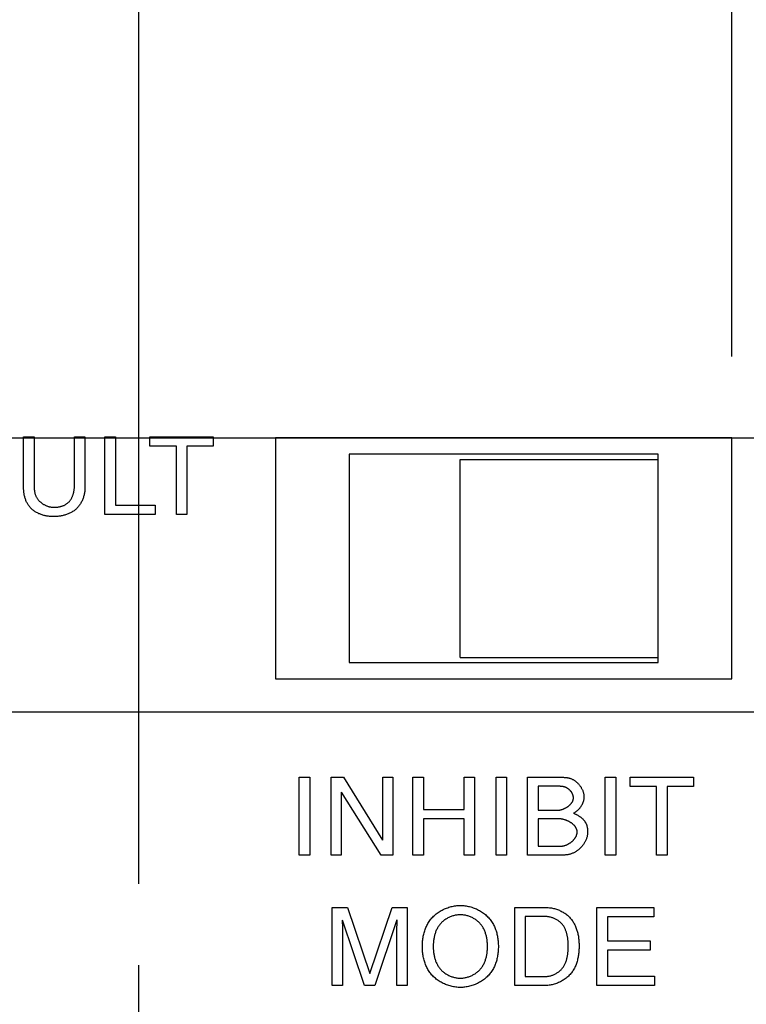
# Model space of a CAD drawing. Header units: inches. Extents: x 0 to 34, y 0 to 22.
# Tile 44 of 78: x 27.789 to 28.347, y 5.97 to 6.726. Entities that reach past the tile are written whole.
import ezdxf

# ---------------------------------------------------------------- set-up
doc = ezdxf.new("R2010")
doc.units = ezdxf.units.IN
doc.header["$LTSCALE"] = 1.87
doc.header["$MEASUREMENT"] = 0
doc.linetypes.add('CENTER', pattern=[0.6, 0.375, -0.075, 0.075, -0.075])
doc.layers.get('0').update_dxf_attribs({"linetype": 'CONTINUOUS'})
for name, color, linetype in [('3_ALL_AXES', 7, 'CONTINUOUS'), ('DEFAULT_1', 7, 'CENTER'), ('DIMENSIONS', 7, 'CONTINUOUS')]:
    doc.layers.add(name, color=color, linetype=linetype)
doc.styles.get("Standard").update_dxf_attribs({"font": 'txt', "width": 0.8})
doc.dimstyles.new('DIMSTYLE_3', dxfattribs={"dimtxt": 0.125, "dimasz": 0.18, "dimexe": 0.125, "dimexo": 0.0625, "dimgap": 0.0625, "dimtad": 0, "dimtih": 1, "dimtoh": 1, "dimzin": 4, "dimdsep": 46, "dimtxsty": 'STANDARD', "dimblk": '_FILLED', "dimblk1": '_FILLED', "dimblk2": '_FILLED', "dimcen": 0.09, "dimadec": 0, "dimazin": 0, "dimtp": 0.001, "dimtm": 0.001, "dimtfac": 1, "dimtofl": 0, "dimtmove": 0, "dimatfit": 3, "dimldrblk": '_FILLED', "dimfxl": 1, "dimtolj": 1, "dimtzin": 4, "dimarcsym": 0})

# ---------------------------------------------------------------- blocks, each defined once
blk = doc.blocks.new('_FILLED')
at = {"color": 0, "linetype": 'BYBLOCK'}
blk.add_solid([(0, 0), (-1, 0.1736), (-1, -0.1736)], dxfattribs=at)
blk = doc.blocks.new('*D17')
at = {"layer": 'DIMENSIONS', "color": 2, "linetype": 'CONTINUOUS'}
for p, q in [((28.33583, 6.46714), (28.33583, 8.33095)), ((30.82279, 7.41995), (30.82279, 8.33095)), ((28.33583, 8.20595), (28.95431, 8.20595)), ((30.82279, 8.20595), (30.20431, 8.20595))]:
    blk.add_line(p, q, dxfattribs=at)
at = {"layer": 'DIMENSIONS', "color": 2, "linetype": 'CONTINUOUS', "xscale": 0.18, "yscale": 0.18, "zscale": 0.18, "rotation": 180}
blk.add_blockref('_FILLED', (28.33583, 8.20595), dxfattribs=at)
at = {"layer": 'DIMENSIONS', "color": 2, "linetype": 'CONTINUOUS', "xscale": 0.18, "yscale": 0.18, "zscale": 0.18}
blk.add_blockref('_FILLED', (30.82279, 8.20595), dxfattribs=at)
at = {"layer": 'DIMENSIONS', "color": 2, "linetype": 'CONTINUOUS', "insert": (29.57931, 8.26845), "char_height": 0.125, "width": 1.125, "attachment_point": 2, "line_spacing_factor": 0.9}
blk.add_mtext('2.49{\\Ftxt.shx;\\W1.000000;\\H0.125000; }[63.2]', dxfattribs=at)
blk = doc.blocks.new('*D18')
at = {"layer": 'DIMENSIONS', "color": 2, "linetype": 'CONTINUOUS'}
for p, q in [((27.88083, 6.06207), (27.88083, 9.08095)), ((30.82279, 7.41995), (30.82279, 9.08095)), ((27.88083, 8.95595), (28.72681, 8.95595)), ((30.82279, 8.95595), (29.97681, 8.95595))]:
    blk.add_line(p, q, dxfattribs=at)
at = {"layer": 'DIMENSIONS', "color": 2, "linetype": 'CONTINUOUS', "xscale": 0.18, "yscale": 0.18, "zscale": 0.18, "rotation": 180}
blk.add_blockref('_FILLED', (27.88083, 8.95595), dxfattribs=at)
at = {"layer": 'DIMENSIONS', "color": 2, "linetype": 'CONTINUOUS', "xscale": 0.18, "yscale": 0.18, "zscale": 0.18}
blk.add_blockref('_FILLED', (30.82279, 8.95595), dxfattribs=at)
at = {"layer": 'DIMENSIONS', "color": 2, "linetype": 'CONTINUOUS', "insert": (29.35181, 9.01845), "char_height": 0.125, "width": 1.125, "attachment_point": 2, "line_spacing_factor": 0.9}
blk.add_mtext('2.94{\\Ftxt.shx;\\W1.000000;\\H0.125000; }[74.7]', dxfattribs=at)
blk = doc.blocks.new('*D19')
at = {"layer": 'DIMENSIONS', "color": 2, "linetype": 'CONTINUOUS'}
for p, q in [((27.13083, 6.38174), (27.13083, 9.83095)), ((30.82279, 7.41995), (30.82279, 9.83095)), ((27.13083, 9.70595), (28.35181, 9.70595)), ((30.82279, 9.70595), (29.60181, 9.70595))]:
    blk.add_line(p, q, dxfattribs=at)
at = {"layer": 'DIMENSIONS', "color": 2, "linetype": 'CONTINUOUS', "xscale": 0.18, "yscale": 0.18, "zscale": 0.18, "rotation": 180}
blk.add_blockref('_FILLED', (27.13083, 9.70595), dxfattribs=at)
at = {"layer": 'DIMENSIONS', "color": 2, "linetype": 'CONTINUOUS', "xscale": 0.18, "yscale": 0.18, "zscale": 0.18}
blk.add_blockref('_FILLED', (30.82279, 9.70595), dxfattribs=at)
at = {"layer": 'DIMENSIONS', "color": 2, "linetype": 'CONTINUOUS', "insert": (28.97681, 9.76845), "char_height": 0.125, "width": 1.125, "attachment_point": 2, "line_spacing_factor": 0.9}
blk.add_mtext('3.69{\\Ftxt.shx;\\W1.000000;\\H0.125000; }[93.8]', dxfattribs=at)
blk = doc.blocks.new('*D20')
at = {"layer": 'DIMENSIONS', "color": 2, "linetype": 'CONTINUOUS'}
for p, q in [((26.27583, 6.46714), (26.27583, 10.58095)), ((30.82279, 7.41995), (30.82279, 10.58095)), ((26.27583, 10.45595), (27.87431, 10.45595)), ((30.82279, 10.45595), (29.22431, 10.45595))]:
    blk.add_line(p, q, dxfattribs=at)
at = {"layer": 'DIMENSIONS', "color": 2, "linetype": 'CONTINUOUS', "xscale": 0.18, "yscale": 0.18, "zscale": 0.18, "rotation": 180}
blk.add_blockref('_FILLED', (26.27583, 10.45595), dxfattribs=at)
at = {"layer": 'DIMENSIONS', "color": 2, "linetype": 'CONTINUOUS', "xscale": 0.18, "yscale": 0.18, "zscale": 0.18}
blk.add_blockref('_FILLED', (30.82279, 10.45595), dxfattribs=at)
at = {"layer": 'DIMENSIONS', "color": 2, "linetype": 'CONTINUOUS', "insert": (28.54931, 10.51845), "char_height": 0.125, "width": 1.225, "attachment_point": 2, "line_spacing_factor": 0.9}
blk.add_mtext('4.55{\\Ftxt.shx;\\W1.000000;\\H0.125000; }[115.5]', dxfattribs=at)
blk = doc.blocks.new('*D21')
at = {"layer": 'DIMENSIONS', "color": 2, "linetype": 'CONTINUOUS'}
for p, q in [((30.57955, 7.45745), (31.69779, 7.45745)), ((31.57279, 7.45745), (31.57279, 7.14891)), ((31.57279, 6.40464), (31.57279, 6.71141)), ((26.33833, 6.40464), (31.69779, 6.40464))]:
    blk.add_line(p, q, dxfattribs=at)
at = {"layer": 'DIMENSIONS', "color": 2, "linetype": 'CONTINUOUS', "xscale": 0.18, "yscale": 0.18, "zscale": 0.18}
for p, rotation in [((31.57279, 7.45745), 90), ((31.57279, 6.40464), 270)]:
    blk.add_blockref('_FILLED', p, dxfattribs=dict(at, rotation=rotation))
at = {"layer": 'DIMENSIONS', "color": 2, "linetype": 'CONTINUOUS', "insert": (31.47279, 7.08641), "char_height": 0.125, "width": 0.6, "attachment_point": 2, "line_spacing_factor": 0.9}
blk.add_mtext('1.05\\P[26.7]', dxfattribs=at)
blk = doc.blocks.new('*D22')
at = {"layer": 'DIMENSIONS', "color": 2, "linetype": 'CONTINUOUS'}
for p, q in [((30.57955, 7.45745), (32.44779, 7.45745)), ((32.32279, 7.45745), (32.32279, 6.9508)), ((32.32279, 6.19414), (32.32279, 6.5133)), ((27.31843, 6.19414), (32.44779, 6.19414))]:
    blk.add_line(p, q, dxfattribs=at)
at = {"layer": 'DIMENSIONS', "color": 2, "linetype": 'CONTINUOUS', "xscale": 0.18, "yscale": 0.18, "zscale": 0.18}
for p, rotation in [((32.32279, 7.45745), 90), ((32.32279, 6.19414), 270)]:
    blk.add_blockref('_FILLED', p, dxfattribs=dict(at, rotation=rotation))
at = {"layer": 'DIMENSIONS', "color": 2, "linetype": 'CONTINUOUS', "insert": (32.22279, 6.8883), "char_height": 0.125, "width": 0.6, "attachment_point": 2, "line_spacing_factor": 0.9}
blk.add_mtext('1.26\\P[32.1]', dxfattribs=at)
blk = doc.blocks.new('*D23')
at = {"layer": 'DIMENSIONS', "color": 2, "linetype": 'CONTINUOUS'}
for p, q in [((30.57955, 7.45745), (33.19779, 7.45745)), ((33.07279, 7.45745), (33.07279, 6.53565)), ((33.07279, 5.55414), (33.07279, 6.09815)), ((28.38876, 5.55414), (33.19779, 5.55414))]:
    blk.add_line(p, q, dxfattribs=at)
at = {"layer": 'DIMENSIONS', "color": 2, "linetype": 'CONTINUOUS', "xscale": 0.18, "yscale": 0.18, "zscale": 0.18}
for p, rotation in [((33.07279, 7.45745), 90), ((33.07279, 5.55414), 270)]:
    blk.add_blockref('_FILLED', p, dxfattribs=dict(at, rotation=rotation))
at = {"layer": 'DIMENSIONS', "color": 2, "linetype": 'CONTINUOUS', "insert": (32.97279, 6.47315), "char_height": 0.125, "width": 0.6, "attachment_point": 2, "line_spacing_factor": 0.9}
blk.add_mtext('1.90\\P[48.3]', dxfattribs=at)

msp = doc.modelspace()

# ---------------------------------------------------------------- linework, layer by layer
at = {"color": 40, "linetype": 'CONTINUOUS'}
for p, q in [((27.79249, 6.36559), (27.79249, 6.40548)), ((27.79249, 6.40548), (27.80058, 6.40548)), ((27.80058, 6.40548), (27.80058, 6.3674)), ((27.83147, 6.36767), (27.83147, 6.40548)), ((27.83147, 6.40548), (27.83954, 6.40548)), ((27.83954, 6.40548), (27.83954, 6.36667)), ((27.85491, 6.34568), (27.85491, 6.40548)), ((27.85491, 6.40548), (27.86298, 6.40548)), ((27.86298, 6.40548), (27.86298, 6.35284)), ((27.88942, 6.39832), (27.88942, 6.40548)), ((27.88942, 6.40548), (27.93797, 6.40548)), ((27.93797, 6.40548), (27.93797, 6.39832)), ((27.90965, 6.39832), (27.88942, 6.39832)), ((27.90965, 6.34568), (27.90965, 6.39832)), ((27.91772, 6.39832), (27.91772, 6.34568)), ((27.93797, 6.39832), (27.91772, 6.39832)), ((27.86298, 6.35284), (27.89331, 6.35284)), ((27.89331, 6.35284), (27.89331, 6.34568)), ((27.89331, 6.34568), (27.85491, 6.34568)), ((27.91772, 6.34568), (27.90965, 6.34568)), ((28.00389, 6.08415), (28.00389, 6.14395)), ((28.00389, 6.14395), (28.01197, 6.14395)), ((28.01197, 6.14395), (28.01197, 6.08415)), ((28.02831, 6.08415), (28.02831, 6.14395)), ((28.02831, 6.14395), (28.03788, 6.14395)), ((28.03788, 6.14395), (28.06779, 6.09564)), ((28.06795, 6.09564), (28.06795, 6.14395)), ((28.06795, 6.14395), (28.07578, 6.14395)), ((28.07578, 6.14395), (28.07578, 6.08415)), ((28.09106, 6.08415), (28.09106, 6.14395)), ((28.09106, 6.14395), (28.09913, 6.14395)), ((28.09913, 6.14395), (28.09913, 6.11921)), ((28.13037, 6.14395), (28.13845, 6.14395)), ((28.13037, 6.11921), (28.13037, 6.14395)), ((28.13845, 6.14395), (28.13845, 6.08415)), ((28.15489, 6.14395), (28.16296, 6.14395)), ((28.15489, 6.08415), (28.15489, 6.14395)), ((28.16296, 6.14395), (28.16296, 6.08415)), ((28.17914, 6.14395), (28.20546, 6.14395)), ((28.17914, 6.08415), (28.17914, 6.14395)), ((28.23863, 6.14395), (28.24672, 6.14395)), ((28.23863, 6.08415), (28.23863, 6.14395)), ((28.24672, 6.14395), (28.24672, 6.08415)), ((28.25789, 6.14395), (28.30645, 6.14395)), ((28.25789, 6.13679), (28.25789, 6.14395)), ((28.30645, 6.14395), (28.30645, 6.13679)), ((28.03613, 6.13247), (28.03613, 6.08415)), ((28.0667, 6.08415), (28.03631, 6.13247)), ((28.20279, 6.13704), (28.18721, 6.13704)), ((28.18721, 6.13704), (28.18721, 6.11863)), ((28.27813, 6.13679), (28.25789, 6.13679)), ((28.27813, 6.08415), (28.27813, 6.13679)), ((28.30645, 6.13679), (28.28621, 6.13679)), ((28.28621, 6.13679), (28.28621, 6.08415)), ((28.09913, 6.11921), (28.13037, 6.11921)), ((28.18721, 6.11863), (28.20179, 6.11863)), ((28.09913, 6.11205), (28.09913, 6.08415)), ((28.13037, 6.11205), (28.09913, 6.11205)), ((28.13037, 6.08415), (28.13037, 6.11205)), ((28.20312, 6.11205), (28.18721, 6.11205)), ((28.18721, 6.11205), (28.18721, 6.09107)), ((28.18721, 6.09107), (28.20445, 6.09107)), ((28.01197, 6.08415), (28.00389, 6.08415)), ((28.03613, 6.08415), (28.02831, 6.08415)), ((28.07578, 6.08415), (28.0667, 6.08415)), ((28.09913, 6.08415), (28.09106, 6.08415)), ((28.13845, 6.08415), (28.13037, 6.08415)), ((28.16296, 6.08415), (28.15489, 6.08415)), ((28.20487, 6.08415), (28.17914, 6.08415)), ((28.24672, 6.08415), (28.23863, 6.08415)), ((28.28621, 6.08415), (28.27813, 6.08415)), ((28.02931, 5.98415), (28.02931, 6.04395)), ((28.02931, 6.04395), (28.04088, 6.04395)), ((28.04088, 6.04395), (28.05796, 5.9934)), ((28.05813, 5.9934), (28.07511, 6.04395)), ((28.07511, 6.04395), (28.08661, 6.04395)), ((28.08661, 6.04395), (28.08661, 5.98415)), ((28.16923, 6.04395), (28.19347, 6.04395)), ((28.16923, 5.98415), (28.16923, 6.04395)), ((28.2323, 6.04395), (28.27586, 6.04395)), ((28.2323, 5.98415), (28.2323, 6.04395)), ((28.27586, 6.04395), (28.27586, 6.03679)), ((28.05397, 5.98415), (28.03714, 6.0343)), ((28.07877, 6.03438), (28.06196, 5.98415)), ((28.19238, 6.03704), (28.1773, 6.03704)), ((28.1773, 6.03704), (28.1773, 5.99107)), ((28.27586, 6.03679), (28.24038, 6.03679)), ((28.24038, 6.03679), (28.24038, 6.01847)), ((28.03714, 6.01947), (28.03714, 5.98415)), ((28.07877, 6.01947), (28.07878, 6.02023)), ((28.07877, 5.98415), (28.07877, 6.01947)), ((28.24038, 6.01847), (28.27311, 6.01847)), ((28.27311, 6.01847), (28.27311, 6.0113)), ((28.27311, 6.0113), (28.24038, 6.0113)), ((28.24038, 6.0113), (28.24038, 5.99131)), ((28.1773, 5.99107), (28.19296, 5.99107)), ((28.24038, 5.99131), (28.27645, 5.99131)), ((28.27645, 5.99131), (28.27645, 5.98415)), ((28.03714, 5.98415), (28.02931, 5.98415)), ((28.06196, 5.98415), (28.05397, 5.98415)), ((28.08661, 5.98415), (28.07877, 5.98415)), ((28.19313, 5.98415), (28.16923, 5.98415)), ((28.27645, 5.98415), (28.2323, 5.98415))]:
    msp.add_line(p, q, dxfattribs=at)
at = {"color": 3, "linetype": 'CONTINUOUS'}
for p, q in [((27.98583, 6.40464), (27.98583, 6.21964)), ((28.33583, 6.40464), (27.98583, 6.40464)), ((28.33583, 6.21964), (28.33583, 6.40464)), ((27.98583, 6.21964), (28.33583, 6.21964))]:
    msp.add_line(p, q, dxfattribs=at)
at = {"color": 7, "linetype": 'CONTINUOUS'}
for p, q in [((28.04233, 6.39198), (28.04233, 6.23198)), ((28.27933, 6.39198), (28.04233, 6.39198)), ((28.04233, 6.23198), (28.27933, 6.23198))]:
    msp.add_line(p, q, dxfattribs=at)
at = {"color": 40, "linetype": 'CONTINUOUS'}
for points in [[(27.80058, 6.3674), (27.80058, 6.36697), (27.80059, 6.36653), (27.80061, 6.3661), (27.80063, 6.36566), (27.80066, 6.36523), (27.80069, 6.36479), (27.80073, 6.36436), (27.80079, 6.36392), (27.80085, 6.36349), (27.80092, 6.36306), (27.801, 6.36264), (27.80109, 6.36221), (27.8012, 6.36179), (27.80131, 6.36138), (27.80145, 6.36097), (27.80159, 6.36056), (27.80175, 6.36016), (27.80192, 6.35976), (27.80212, 6.35936), (27.80233, 6.35897), (27.80256, 6.35859), (27.8028, 6.35821), (27.80305, 6.35784), (27.80332, 6.35747), (27.80361, 6.35712), (27.8039, 6.35677), (27.80421, 6.35643), (27.80453, 6.3561), (27.80486, 6.35578), (27.80521, 6.35546), (27.80556, 6.35516), (27.80592, 6.35486), (27.80629, 6.35458), (27.80667, 6.3543), (27.80706, 6.35403), (27.80746, 6.35378), (27.80786, 6.35353), (27.80827, 6.3533), (27.80869, 6.35308), (27.80911, 6.35287), (27.80954, 6.35267), (27.80997, 6.35248), (27.8104, 6.35231), (27.81084, 6.35214), (27.81128, 6.35199), (27.81172, 6.35186), (27.81217, 6.35173), (27.81261, 6.35162), (27.81306, 6.35153), (27.81351, 6.35145), (27.81395, 6.35138), (27.8144, 6.35133), (27.81484, 6.35129), (27.81529, 6.35127), (27.81573, 6.35126)], [(27.83954, 6.36667), (27.83954, 6.36601), (27.83951, 6.36536), (27.83947, 6.3647), (27.83941, 6.36404), (27.83933, 6.36337), (27.83924, 6.36271), (27.83912, 6.36205), (27.839, 6.36139), (27.83885, 6.36073), (27.83869, 6.36008), (27.8385, 6.35943), (27.83831, 6.35879), (27.83809, 6.35815), (27.83786, 6.35752), (27.8376, 6.35689), (27.83734, 6.35628), (27.83705, 6.35567), (27.83674, 6.35508), (27.83642, 6.35449), (27.83608, 6.35392), (27.83572, 6.35336), (27.83535, 6.35282), (27.83496, 6.35229), (27.83454, 6.35177), (27.83411, 6.35127), (27.83367, 6.35079), (27.83321, 6.35033), (27.83273, 6.34989), (27.83223, 6.34947), (27.83172, 6.34906), (27.8312, 6.34867), (27.83066, 6.3483), (27.8301, 6.34794), (27.82954, 6.3476), (27.82896, 6.34728), (27.82838, 6.34697), (27.82778, 6.34668), (27.82717, 6.34641), (27.82655, 6.34615), (27.82593, 6.34591), (27.8253, 6.34569), (27.82466, 6.34548), (27.82402, 6.34528), (27.82337, 6.3451), (27.82272, 6.34494), (27.82206, 6.34479), (27.8214, 6.34466), (27.82074, 6.34454), (27.82008, 6.34443), (27.81942, 6.34434), (27.81876, 6.34427), (27.8181, 6.34421), (27.81744, 6.34416), (27.81678, 6.34412), (27.81613, 6.3441), (27.81548, 6.3441)], [(27.81573, 6.35126), (27.81616, 6.35126), (27.81659, 6.35127), (27.81703, 6.3513), (27.81746, 6.35133), (27.8179, 6.35136), (27.81834, 6.35141), (27.81878, 6.35147), (27.81922, 6.35154), (27.81966, 6.35161), (27.8201, 6.3517), (27.82053, 6.3518), (27.82096, 6.3519), (27.82139, 6.35202), (27.82181, 6.35215), (27.82223, 6.35229), (27.82265, 6.35244), (27.82305, 6.3526), (27.82346, 6.35277), (27.82385, 6.35296), (27.82424, 6.35315), (27.82462, 6.35336), (27.82499, 6.35358), (27.82535, 6.35382), (27.82571, 6.35406), (27.82605, 6.35432), (27.82638, 6.35459), (27.82671, 6.35488), (27.82702, 6.35519), (27.82733, 6.3555), (27.82762, 6.35583), (27.8279, 6.35617), (27.82817, 6.35652), (27.82843, 6.35688), (27.82868, 6.35725), (27.82891, 6.35763), (27.82914, 6.35802), (27.82935, 6.35842), (27.82955, 6.35883), (27.82975, 6.35924), (27.82993, 6.35966), (27.8301, 6.36008), (27.83026, 6.36051), (27.83041, 6.36095), (27.83055, 6.36138), (27.83068, 6.36183), (27.8308, 6.36227), (27.83091, 6.36272), (27.83101, 6.36317), (27.8311, 6.36362), (27.83118, 6.36408), (27.83125, 6.36453), (27.83131, 6.36498), (27.83136, 6.36544), (27.8314, 6.36589), (27.83143, 6.36634), (27.83145, 6.36678), (27.83147, 6.36723), (27.83147, 6.36767)], [(27.81548, 6.3441), (27.81486, 6.3441), (27.81423, 6.34412), (27.81359, 6.34416), (27.81296, 6.3442), (27.81232, 6.34427), (27.81168, 6.34434), (27.81104, 6.34443), (27.8104, 6.34453), (27.80977, 6.34465), (27.80913, 6.34478), (27.8085, 6.34493), (27.80787, 6.34509), (27.80724, 6.34527), (27.80662, 6.34546), (27.80601, 6.34566), (27.8054, 6.34589), (27.8048, 6.34612), (27.8042, 6.34637), (27.80362, 6.34664), (27.80304, 6.34693), (27.80248, 6.34723), (27.80192, 6.34754), (27.80138, 6.34787), (27.80085, 6.34822), (27.80033, 6.34859), (27.79982, 6.34897), (27.79933, 6.34936), (27.79886, 6.34978), (27.7984, 6.35021), (27.79796, 6.35066), (27.79754, 6.35112), (27.79714, 6.35159), (27.79676, 6.35207), (27.7964, 6.35258), (27.79605, 6.35309), (27.79571, 6.35362), (27.7954, 6.35416), (27.7951, 6.35471), (27.79481, 6.35527), (27.79455, 6.35584), (27.7943, 6.35642), (27.79406, 6.357), (27.79385, 6.3576), (27.79364, 6.35819), (27.79346, 6.3588), (27.79329, 6.35941), (27.79314, 6.36002), (27.793, 6.36064), (27.79288, 6.36126), (27.79278, 6.36188), (27.79269, 6.3625), (27.79262, 6.36312), (27.79256, 6.36374), (27.79252, 6.36436), (27.7925, 6.36498), (27.79249, 6.36559)], [(28.20546, 6.14395), (28.2059, 6.14395), (28.20633, 6.14394), (28.20677, 6.14393), (28.20721, 6.14391), (28.20765, 6.14388), (28.20809, 6.14385), (28.20853, 6.1438), (28.20897, 6.14375), (28.20941, 6.14368), (28.20984, 6.14361), (28.21027, 6.14353), (28.2107, 6.14343), (28.21113, 6.14332), (28.21155, 6.1432), (28.21198, 6.14306), (28.21239, 6.14291), (28.21281, 6.14275), (28.21322, 6.14256), (28.21363, 6.14237), (28.21404, 6.14215), (28.21444, 6.14193), (28.21483, 6.14168), (28.21522, 6.14143), (28.2156, 6.14116), (28.21598, 6.14088), (28.21635, 6.14059), (28.21671, 6.14028), (28.21706, 6.13997), (28.21741, 6.13964), (28.21775, 6.1393), (28.21807, 6.13896), (28.21839, 6.1386), (28.2187, 6.13824), (28.219, 6.13786), (28.21929, 6.13748), (28.21957, 6.13709), (28.21984, 6.1367), (28.22009, 6.13629), (28.22034, 6.13588), (28.22057, 6.13547), (28.22079, 6.13505), (28.221, 6.13462), (28.22119, 6.1342), (28.22137, 6.13376), (28.22154, 6.13333), (28.22169, 6.13289), (28.22183, 6.13245), (28.22195, 6.132), (28.22206, 6.13156), (28.22216, 6.13111), (28.22223, 6.13067), (28.22229, 6.13022), (28.22234, 6.12977), (28.22236, 6.12933), (28.22237, 6.12889)], [(28.21429, 6.1283), (28.21428, 6.12856), (28.21426, 6.12882), (28.21423, 6.12907), (28.2142, 6.12933), (28.21415, 6.12958), (28.21409, 6.12983), (28.21402, 6.13009), (28.21394, 6.13034), (28.21385, 6.13059), (28.21375, 6.13083), (28.21364, 6.13108), (28.21353, 6.13132), (28.2134, 6.13156), (28.21327, 6.1318), (28.21313, 6.13203), (28.21299, 6.13226), (28.21283, 6.13249), (28.21267, 6.13272), (28.2125, 6.13294), (28.21232, 6.13315), (28.21214, 6.13337), (28.21196, 6.13357), (28.21176, 6.13378), (28.21156, 6.13398), (28.21136, 6.13417), (28.21115, 6.13436), (28.21094, 6.13455), (28.21072, 6.13472), (28.2105, 6.1349), (28.21027, 6.13506), (28.21004, 6.13523), (28.20981, 6.13538), (28.20957, 6.13553), (28.20934, 6.13567), (28.20909, 6.1358), (28.20885, 6.13593), (28.20861, 6.13605), (28.20836, 6.13617), (28.20811, 6.13627), (28.20786, 6.13637), (28.20761, 6.13646), (28.20731, 6.13655), (28.20701, 6.13664), (28.20671, 6.13671), (28.20642, 6.13677), (28.20612, 6.13683), (28.20581, 6.13688), (28.20551, 6.13692), (28.20521, 6.13695), (28.20491, 6.13698), (28.20461, 6.137), (28.2043, 6.13701), (28.204, 6.13702), (28.2037, 6.13703), (28.20339, 6.13704), (28.20309, 6.13704), (28.20279, 6.13704)], [(28.20179, 6.11863), (28.20206, 6.11864), (28.20234, 6.11865), (28.20261, 6.11867), (28.20289, 6.11869), (28.20317, 6.11873), (28.20345, 6.11877), (28.20374, 6.11881), (28.20402, 6.11887), (28.20431, 6.11893), (28.2046, 6.11899), (28.20488, 6.11907), (28.20517, 6.11915), (28.20546, 6.11924), (28.20575, 6.11933), (28.20604, 6.11943), (28.20633, 6.11953), (28.20661, 6.11964), (28.2069, 6.11976), (28.20718, 6.11988), (28.20747, 6.12001), (28.20775, 6.12015), (28.20803, 6.12029), (28.2083, 6.12043), (28.20857, 6.12058), (28.20884, 6.12074), (28.20911, 6.1209), (28.20937, 6.12106), (28.20963, 6.12123), (28.20989, 6.1214), (28.21014, 6.12158), (28.21039, 6.12177), (28.21063, 6.12195), (28.21086, 6.12215), (28.21109, 6.12234), (28.21132, 6.12254), (28.21154, 6.12275), (28.21175, 6.12295), (28.21195, 6.12317), (28.21215, 6.12338), (28.21234, 6.1236), (28.21253, 6.12382), (28.21271, 6.12405), (28.21287, 6.12428), (28.21304, 6.12451), (28.21319, 6.12475), (28.21333, 6.12498), (28.21347, 6.12523), (28.21359, 6.12547), (28.21371, 6.12572), (28.21381, 6.12597), (28.21391, 6.12622), (28.214, 6.12647), (28.21407, 6.12673), (28.21414, 6.12698), (28.21419, 6.12724), (28.21423, 6.12751), (28.21426, 6.12777), (28.21428, 6.12803), (28.21429, 6.1283)], [(28.22237, 6.12889), (28.22236, 6.12854), (28.22235, 6.12819), (28.22232, 6.12784), (28.22228, 6.12749), (28.22223, 6.12714), (28.22217, 6.12679), (28.2221, 6.12645), (28.22202, 6.1261), (28.22193, 6.12575), (28.22183, 6.1254), (28.22172, 6.12505), (28.2216, 6.12471), (28.22147, 6.12437), (28.22134, 6.12402), (28.22119, 6.12369), (28.22104, 6.12335), (28.22088, 6.12302), (28.22071, 6.12269), (28.22053, 6.12236), (28.22034, 6.12204), (28.22015, 6.12172), (28.21995, 6.12141), (28.21974, 6.1211), (28.21952, 6.1208), (28.2193, 6.1205), (28.21907, 6.12021), (28.21884, 6.11992), (28.2186, 6.11964), (28.21835, 6.11937), (28.2181, 6.1191), (28.21784, 6.11884), (28.21757, 6.11859), (28.2173, 6.11834), (28.21703, 6.11811), (28.21675, 6.11788), (28.21647, 6.11766), (28.21618, 6.11745), (28.21589, 6.11724), (28.21559, 6.11705), (28.21529, 6.11687), (28.21499, 6.11669), (28.21468, 6.11653), (28.21437, 6.11638)], [(28.21437, 6.11638), (28.21472, 6.11623), (28.21508, 6.11608), (28.21544, 6.11592), (28.2158, 6.11576), (28.21615, 6.11558), (28.21651, 6.1154), (28.21686, 6.11522), (28.21721, 6.11503), (28.21756, 6.11483), (28.2179, 6.11462), (28.21824, 6.11441), (28.21858, 6.11419), (28.21891, 6.11397), (28.21924, 6.11374), (28.21956, 6.1135), (28.21988, 6.11326), (28.22019, 6.11301), (28.2205, 6.11276), (28.2208, 6.1125), (28.22109, 6.11223), (28.22138, 6.11195), (28.22165, 6.11167), (28.22192, 6.11139), (28.22218, 6.1111), (28.22243, 6.1108), (28.22267, 6.11049), (28.2229, 6.11018), (28.22312, 6.10986), (28.22333, 6.10954), (28.22353, 6.10921), (28.22371, 6.10888), (28.22389, 6.10854), (28.22405, 6.10819), (28.2242, 6.10784), (28.22433, 6.10748), (28.22446, 6.10712), (28.22457, 6.10676), (28.22467, 6.10639), (28.22476, 6.10602), (28.22485, 6.10564), (28.22492, 6.10526), (28.22498, 6.10488), (28.22503, 6.1045), (28.22508, 6.10412), (28.22511, 6.10373), (28.22514, 6.10335), (28.22516, 6.10296), (28.22518, 6.10258), (28.22519, 6.10219), (28.22519, 6.10181)], [(28.21712, 6.10198), (28.21711, 6.10226), (28.21709, 6.10254), (28.21706, 6.10281), (28.21702, 6.10309), (28.21696, 6.10336), (28.21689, 6.10363), (28.21681, 6.10389), (28.21672, 6.10416), (28.21662, 6.10442), (28.2165, 6.10468), (28.21638, 6.10493), (28.21624, 6.10518), (28.2161, 6.10543), (28.21595, 6.10567), (28.21578, 6.10592), (28.21561, 6.10615), (28.21543, 6.10639), (28.21524, 6.10662), (28.21504, 6.10685), (28.21484, 6.10707), (28.21463, 6.10729), (28.21441, 6.10751), (28.21418, 6.10772), (28.21394, 6.10792), (28.2137, 6.10813), (28.21346, 6.10833), (28.2132, 6.10852), (28.21295, 6.10871), (28.21268, 6.1089), (28.21241, 6.10908), (28.21214, 6.10926), (28.21186, 6.10943), (28.21158, 6.1096), (28.21129, 6.10976), (28.211, 6.10992), (28.21071, 6.11007), (28.21041, 6.11022), (28.21012, 6.11036), (28.20981, 6.1105), (28.20951, 6.11063), (28.20921, 6.11076), (28.2089, 6.11088), (28.20859, 6.111), (28.20828, 6.11111), (28.20797, 6.11121), (28.20766, 6.11131), (28.20735, 6.1114), (28.20704, 6.11149), (28.20672, 6.11157), (28.20641, 6.11165), (28.2061, 6.11172), (28.2058, 6.11178), (28.20549, 6.11184), (28.20518, 6.11189), (28.20488, 6.11193), (28.20458, 6.11197), (28.20428, 6.112), (28.20399, 6.11202), (28.2037, 6.11204), (28.20341, 6.11205), (28.20312, 6.11205)], [(28.20445, 6.09107), (28.20475, 6.09108), (28.20504, 6.09109), (28.20534, 6.09111), (28.20564, 6.09115), (28.20595, 6.09119), (28.20625, 6.09124), (28.20656, 6.0913), (28.20686, 6.09137), (28.20717, 6.09145), (28.20748, 6.09154), (28.20779, 6.09163), (28.20809, 6.09173), (28.2084, 6.09184), (28.20871, 6.09196), (28.20901, 6.09209), (28.20931, 6.09222), (28.20962, 6.09236), (28.20992, 6.09251), (28.21021, 6.09266), (28.21051, 6.09282), (28.2108, 6.09299), (28.21109, 6.09316), (28.21138, 6.09334), (28.21166, 6.09353), (28.21194, 6.09372), (28.21221, 6.09392), (28.21248, 6.09412), (28.21274, 6.09433), (28.213, 6.09454), (28.21326, 6.09476), (28.21351, 6.09498), (28.21375, 6.09521), (28.21399, 6.09545), (28.21422, 6.09568), (28.21444, 6.09592), (28.21466, 6.09617), (28.21487, 6.09642), (28.21507, 6.09667), (28.21527, 6.09693), (28.21546, 6.09719), (28.21563, 6.09745), (28.2158, 6.09772), (28.21596, 6.09799), (28.21612, 6.09826), (28.21626, 6.09854), (28.21639, 6.09881), (28.21651, 6.09909), (28.21662, 6.09937), (28.21672, 6.09966), (28.21682, 6.09994), (28.21689, 6.10023), (28.21696, 6.10052), (28.21702, 6.10081), (28.21706, 6.1011), (28.21709, 6.10139), (28.21711, 6.10168), (28.21712, 6.10198)], [(28.22519, 6.10181), (28.22518, 6.1013), (28.22515, 6.10079), (28.2251, 6.10027), (28.22503, 6.09976), (28.22494, 6.09925), (28.22483, 6.09874), (28.22471, 6.09823), (28.22456, 6.09772), (28.2244, 6.09721), (28.22422, 6.09671), (28.22403, 6.09621), (28.22382, 6.09571), (28.22359, 6.09522), (28.22335, 6.09473), (28.22309, 6.09425), (28.22282, 6.09378), (28.22254, 6.09331), (28.22224, 6.09284), (28.22193, 6.09239), (28.22161, 6.09194), (28.22127, 6.0915), (28.22092, 6.09107), (28.22057, 6.09065), (28.2202, 6.09024), (28.21982, 6.08984), (28.21943, 6.08945), (28.21903, 6.08907), (28.21862, 6.0887), (28.2182, 6.08834), (28.21777, 6.088), (28.21734, 6.08767), (28.2169, 6.08736), (28.21645, 6.08705), (28.21599, 6.08677), (28.21553, 6.08649), (28.21506, 6.08624), (28.21459, 6.086), (28.21411, 6.08577), (28.21363, 6.08557), (28.21311, 6.08536), (28.21257, 6.08518), (28.21204, 6.08501), (28.2115, 6.08486), (28.21096, 6.08473), (28.21041, 6.08462), (28.20986, 6.08452), (28.20931, 6.08443), (28.20876, 6.08436), (28.20821, 6.0843), (28.20765, 6.08425), (28.2071, 6.08421), (28.20654, 6.08419), (28.20598, 6.08417), (28.20543, 6.08416), (28.20487, 6.08415)], [(28.09839, 6.01406), (28.0984, 6.01492), (28.09842, 6.01579), (28.09846, 6.01666), (28.09852, 6.01753), (28.0986, 6.0184), (28.0987, 6.01927), (28.09881, 6.02014), (28.09895, 6.02101), (28.0991, 6.02188), (28.09928, 6.02274), (28.09948, 6.0236), (28.09969, 6.02445), (28.09993, 6.0253), (28.10019, 6.02614), (28.10047, 6.02697), (28.10078, 6.0278), (28.1011, 6.02861), (28.10145, 6.02941), (28.10183, 6.0302), (28.10223, 6.03098), (28.10265, 6.03174), (28.1031, 6.03249), (28.10357, 6.03322), (28.10407, 6.03394), (28.1046, 6.03464), (28.10516, 6.03533), (28.10575, 6.036), (28.10636, 6.03666), (28.107, 6.03729), (28.10766, 6.0379), (28.10835, 6.0385), (28.10905, 6.03907), (28.10977, 6.03962), (28.11052, 6.04014), (28.11128, 6.04065), (28.11205, 6.04113), (28.11285, 6.04159), (28.11365, 6.04203), (28.11447, 6.04244), (28.1153, 6.04283), (28.11614, 6.04319), (28.117, 6.04353), (28.11785, 6.04384), (28.11872, 6.04413), (28.11959, 6.04439), (28.12047, 6.04463), (28.12136, 6.04484), (28.12224, 6.04502), (28.12313, 6.04518), (28.12401, 6.04531), (28.1249, 6.04541), (28.12579, 6.04548), (28.12667, 6.04552), (28.12755, 6.04554)], [(28.12755, 6.04554), (28.12843, 6.04552), (28.12931, 6.04548), (28.13019, 6.04541), (28.13108, 6.04531), (28.13197, 6.04518), (28.13285, 6.04502), (28.13374, 6.04484), (28.13462, 6.04463), (28.1355, 6.04439), (28.13637, 6.04413), (28.13724, 6.04384), (28.1381, 6.04353), (28.13895, 6.04319), (28.13979, 6.04283), (28.14062, 6.04244), (28.14144, 6.04203), (28.14224, 6.04159), (28.14303, 6.04113), (28.14381, 6.04065), (28.14457, 6.04014), (28.14531, 6.03961), (28.14604, 6.03907), (28.14674, 6.03849), (28.14742, 6.0379), (28.14809, 6.03729), (28.14872, 6.03666), (28.14934, 6.036), (28.14993, 6.03533), (28.15049, 6.03464), (28.15101, 6.03394), (28.15151, 6.03322), (28.15199, 6.03249), (28.15243, 6.03174), (28.15286, 6.03098), (28.15326, 6.0302), (28.15363, 6.02941), (28.15398, 6.02861), (28.15431, 6.0278), (28.15461, 6.02697), (28.15489, 6.02614), (28.15515, 6.0253), (28.15539, 6.02445), (28.15561, 6.0236), (28.1558, 6.02274), (28.15598, 6.02188), (28.15613, 6.02101), (28.15627, 6.02014), (28.15638, 6.01927), (28.15648, 6.0184), (28.15656, 6.01753), (28.15662, 6.01666), (28.15666, 6.01579), (28.15669, 6.01492), (28.1567, 6.01406)], [(28.19347, 6.04395), (28.19424, 6.04394), (28.19502, 6.0439), (28.1958, 6.04383), (28.19658, 6.04374), (28.19736, 6.04363), (28.19814, 6.04349), (28.19892, 6.04332), (28.1997, 6.04313), (28.20047, 6.04291), (28.20123, 6.04268), (28.20199, 6.04241), (28.20274, 6.04213), (28.20349, 6.04182), (28.20422, 6.04149), (28.20494, 6.04114), (28.20565, 6.04076), (28.20635, 6.04037), (28.20704, 6.03995), (28.20771, 6.03951), (28.20836, 6.03905), (28.20899, 6.03857), (28.20961, 6.03808), (28.21021, 6.03756), (28.21079, 6.03702), (28.21134, 6.03646), (28.21188, 6.03588), (28.21238, 6.0353), (28.21286, 6.0347), (28.21332, 6.03408), (28.21375, 6.03344), (28.21417, 6.0328), (28.21456, 6.03213), (28.21494, 6.03146), (28.21529, 6.03077), (28.21562, 6.03007), (28.21593, 6.02936), (28.21623, 6.02864), (28.2165, 6.02791), (28.21676, 6.02717), (28.217, 6.02643), (28.21722, 6.02568), (28.21742, 6.02492), (28.2176, 6.02415), (28.21777, 6.02339), (28.21792, 6.02262), (28.21806, 6.02184), (28.21818, 6.02107), (28.21828, 6.02029), (28.21837, 6.01951), (28.21845, 6.01874), (28.21851, 6.01796), (28.21855, 6.01719), (28.21859, 6.01642), (28.21861, 6.01565), (28.21861, 6.01489)], [(28.03697, 6.0343), (28.03698, 6.0322), (28.03699, 6.03011), (28.03701, 6.02802), (28.03704, 6.02593), (28.03712, 6.02099)], [(28.07889, 6.02716), (28.07892, 6.02897), (28.07893, 6.03077), (28.07895, 6.03257), (28.07895, 6.03438)], [(28.12755, 6.03838), (28.1269, 6.03837), (28.12625, 6.03833), (28.1256, 6.03827), (28.12495, 6.0382), (28.1243, 6.03809), (28.12365, 6.03797), (28.123, 6.03783), (28.12236, 6.03766), (28.12172, 6.03748), (28.12108, 6.03727), (28.12045, 6.03705), (28.11983, 6.0368), (28.11921, 6.03654), (28.1186, 6.03626), (28.118, 6.03595), (28.11741, 6.03563), (28.11684, 6.0353), (28.11627, 6.03494), (28.11571, 6.03457), (28.11517, 6.03418), (28.11465, 6.03377), (28.11414, 6.03335), (28.11364, 6.03291), (28.11316, 6.03245), (28.1127, 6.03198), (28.11226, 6.03149), (28.11183, 6.03098), (28.11142, 6.03046), (28.11103, 6.02993), (28.11067, 6.02938), (28.11031, 6.02881), (28.10998, 6.02824), (28.10967, 6.02766), (28.10937, 6.02706), (28.10909, 6.02646), (28.10883, 6.02584), (28.10859, 6.02522), (28.10836, 6.02459), (28.10815, 6.02395), (28.10795, 6.02331), (28.10777, 6.02266), (28.10761, 6.02201), (28.10746, 6.02135), (28.10733, 6.02069), (28.10721, 6.02003), (28.1071, 6.01936), (28.10701, 6.0187), (28.10693, 6.01803), (28.10686, 6.01737), (28.10681, 6.0167), (28.10677, 6.01604), (28.10674, 6.01537), (28.10672, 6.01471), (28.10671, 6.01406)], [(28.14837, 6.01406), (28.14836, 6.01471), (28.14834, 6.01537), (28.14832, 6.01604), (28.14827, 6.0167), (28.14822, 6.01737), (28.14816, 6.01803), (28.14808, 6.0187), (28.14798, 6.01936), (28.14788, 6.02003), (28.14776, 6.02069), (28.14762, 6.02135), (28.14747, 6.02201), (28.14731, 6.02266), (28.14713, 6.02331), (28.14693, 6.02395), (28.14672, 6.02459), (28.14649, 6.02522), (28.14625, 6.02584), (28.14599, 6.02646), (28.14571, 6.02706), (28.14542, 6.02766), (28.1451, 6.02824), (28.14477, 6.02881), (28.14442, 6.02938), (28.14405, 6.02993), (28.14366, 6.03046), (28.14325, 6.03098), (28.14283, 6.03149), (28.14238, 6.03198), (28.14192, 6.03245), (28.14145, 6.03291), (28.14095, 6.03335), (28.14044, 6.03377), (28.13991, 6.03418), (28.13937, 6.03457), (28.13882, 6.03494), (28.13825, 6.0353), (28.13767, 6.03563), (28.13708, 6.03595), (28.13649, 6.03626), (28.13588, 6.03654), (28.13526, 6.0368), (28.13464, 6.03705), (28.13401, 6.03727), (28.13337, 6.03748), (28.13273, 6.03766), (28.13209, 6.03783), (28.13144, 6.03797), (28.13079, 6.03809), (28.13014, 6.0382), (28.12949, 6.03827), (28.12884, 6.03833), (28.12819, 6.03837), (28.12755, 6.03838)], [(28.21028, 6.01438), (28.21028, 6.01494), (28.21027, 6.0155), (28.21026, 6.01606), (28.21024, 6.01662), (28.21021, 6.01719), (28.21018, 6.01776), (28.21013, 6.01833), (28.21008, 6.0189), (28.21002, 6.01947), (28.20996, 6.02004), (28.20988, 6.02061), (28.20979, 6.02118), (28.2097, 6.02174), (28.20959, 6.02231), (28.20947, 6.02287), (28.20934, 6.02342), (28.2092, 6.02398), (28.20905, 6.02452), (28.20889, 6.02506), (28.20871, 6.0256), (28.20852, 6.02613), (28.20832, 6.02665), (28.2081, 6.02717), (28.20787, 6.02767), (28.20762, 6.02817), (28.20736, 6.02866), (28.20708, 6.02914), (28.20679, 6.02961), (28.20648, 6.03006), (28.20615, 6.03051), (28.20581, 6.03094), (28.20545, 6.03137), (28.20508, 6.03177), (28.20469, 6.03216), (28.20428, 6.03254), (28.20386, 6.03291), (28.20342, 6.03326), (28.20297, 6.03359), (28.20251, 6.03392), (28.20203, 6.03422), (28.20155, 6.03452), (28.20105, 6.0348), (28.20054, 6.03506), (28.20003, 6.03531), (28.19951, 6.03554), (28.19898, 6.03575), (28.19844, 6.03595), (28.1979, 6.03614), (28.19736, 6.03631), (28.19681, 6.03646), (28.19626, 6.03659), (28.1957, 6.03671), (28.19515, 6.03681), (28.19459, 6.03689), (28.19404, 6.03695), (28.19348, 6.037), (28.19293, 6.03703), (28.19238, 6.03704)], [(28.07878, 6.02023), (28.0788, 6.02175), (28.07883, 6.02356), (28.07889, 6.02716)], [(28.03712, 6.02099), (28.03713, 6.02023), (28.03714, 6.01947)], [(28.12755, 5.98258), (28.12667, 5.98259), (28.12579, 5.98264), (28.1249, 5.98271), (28.12402, 5.98281), (28.12313, 5.98294), (28.12224, 5.98309), (28.12136, 5.98328), (28.12047, 5.98349), (28.1196, 5.98372), (28.11872, 5.98398), (28.11785, 5.98427), (28.117, 5.98459), (28.11614, 5.98493), (28.1153, 5.98529), (28.11447, 5.98568), (28.11365, 5.98609), (28.11285, 5.98653), (28.11205, 5.98698), (28.11128, 5.98747), (28.11052, 5.98797), (28.10977, 5.9885), (28.10905, 5.98905), (28.10835, 5.98962), (28.10766, 5.99021), (28.107, 5.99082), (28.10636, 5.99146), (28.10575, 5.99211), (28.10516, 5.99278), (28.1046, 5.99348), (28.10407, 5.99418), (28.10357, 5.99489), (28.1031, 5.99562), (28.10265, 5.99637), (28.10223, 5.99714), (28.10183, 5.99791), (28.10145, 5.9987), (28.1011, 5.9995), (28.10077, 6.00032), (28.10047, 6.00114), (28.10019, 6.00197), (28.09993, 6.00281), (28.09969, 6.00366), (28.09947, 6.00451), (28.09928, 6.00537), (28.0991, 6.00624), (28.09895, 6.0071), (28.09881, 6.00797), (28.0987, 6.00885), (28.0986, 6.00972), (28.09852, 6.01059), (28.09846, 6.01146), (28.09842, 6.01233), (28.0984, 6.0132), (28.09839, 6.01406)], [(28.10671, 6.01406), (28.10672, 6.0134), (28.10674, 6.01274), (28.10677, 6.01208), (28.10681, 6.01142), (28.10686, 6.01075), (28.10693, 6.01008), (28.10701, 6.00942), (28.1071, 6.00875), (28.10721, 6.00809), (28.10733, 6.00742), (28.10746, 6.00676), (28.10761, 6.0061), (28.10777, 6.00545), (28.10795, 6.0048), (28.10815, 6.00416), (28.10836, 6.00352), (28.10859, 6.00289), (28.10883, 6.00227), (28.10909, 6.00166), (28.10937, 6.00105), (28.10967, 6.00046), (28.10998, 5.99987), (28.11031, 5.9993), (28.11066, 5.99874), (28.11103, 5.99819), (28.11142, 5.99765), (28.11183, 5.99713), (28.11226, 5.99662), (28.1127, 5.99613), (28.11316, 5.99566), (28.11364, 5.99521), (28.11414, 5.99477), (28.11465, 5.99434), (28.11517, 5.99394), (28.11571, 5.99355), (28.11627, 5.99317), (28.11684, 5.99282), (28.11741, 5.99248), (28.118, 5.99216), (28.1186, 5.99186), (28.11921, 5.99157), (28.11983, 5.99131), (28.12045, 5.99107), (28.12108, 5.99084), (28.12172, 5.99064), (28.12236, 5.99045), (28.123, 5.99029), (28.12365, 5.99014), (28.1243, 5.99002), (28.12495, 5.98992), (28.1256, 5.98984), (28.12625, 5.98979), (28.1269, 5.98975), (28.12755, 5.98974)], [(28.12755, 5.98974), (28.12819, 5.98975), (28.12884, 5.98979), (28.12949, 5.98984), (28.13014, 5.98992), (28.13079, 5.99002), (28.13144, 5.99014), (28.13209, 5.99029), (28.13273, 5.99045), (28.13337, 5.99064), (28.13401, 5.99084), (28.13464, 5.99107), (28.13526, 5.99131), (28.13588, 5.99158), (28.13649, 5.99186), (28.13708, 5.99216), (28.13767, 5.99248), (28.13825, 5.99282), (28.13882, 5.99317), (28.13937, 5.99355), (28.13991, 5.99394), (28.14044, 5.99434), (28.14095, 5.99477), (28.14145, 5.99521), (28.14192, 5.99566), (28.14238, 5.99613), (28.14283, 5.99662), (28.14325, 5.99713), (28.14366, 5.99765), (28.14405, 5.99819), (28.14442, 5.99874), (28.14477, 5.9993), (28.1451, 5.99987), (28.14542, 6.00046), (28.14571, 6.00105), (28.14599, 6.00166), (28.14625, 6.00227), (28.1465, 6.00289), (28.14672, 6.00352), (28.14693, 6.00416), (28.14713, 6.0048), (28.14731, 6.00545), (28.14747, 6.00611), (28.14762, 6.00676), (28.14776, 6.00742), (28.14788, 6.00809), (28.14798, 6.00875), (28.14808, 6.00942), (28.14816, 6.01008), (28.14822, 6.01075), (28.14827, 6.01142), (28.14832, 6.01208), (28.14834, 6.01274), (28.14836, 6.0134), (28.14837, 6.01406)], [(28.1567, 6.01406), (28.15669, 6.0132), (28.15666, 6.01233), (28.15662, 6.01146), (28.15656, 6.01059), (28.15648, 6.00972), (28.15638, 6.00885), (28.15627, 6.00797), (28.15613, 6.0071), (28.15598, 6.00624), (28.1558, 6.00537), (28.15561, 6.00451), (28.15539, 6.00366), (28.15515, 6.00281), (28.15489, 6.00197), (28.15461, 6.00114), (28.15431, 6.00032), (28.15398, 5.9995), (28.15363, 5.9987), (28.15326, 5.99791), (28.15286, 5.99714), (28.15244, 5.99637), (28.15199, 5.99562), (28.15151, 5.99489), (28.15101, 5.99418), (28.15049, 5.99348), (28.14993, 5.99278), (28.14934, 5.99211), (28.14872, 5.99146), (28.14809, 5.99082), (28.14742, 5.99021), (28.14674, 5.98962), (28.14604, 5.98905), (28.14531, 5.9885), (28.14457, 5.98797), (28.14381, 5.98747), (28.14303, 5.98699), (28.14224, 5.98653), (28.14144, 5.98609), (28.14062, 5.98568), (28.13979, 5.98529), (28.13895, 5.98493), (28.1381, 5.98459), (28.13724, 5.98427), (28.13637, 5.98399), (28.1355, 5.98372), (28.13462, 5.98349), (28.13374, 5.98328), (28.13285, 5.98309), (28.13197, 5.98294), (28.13108, 5.98281), (28.13019, 5.98271), (28.12931, 5.98264), (28.12843, 5.98259), (28.12755, 5.98258)], [(28.19296, 5.99107), (28.19352, 5.99108), (28.19408, 5.99111), (28.19465, 5.99117), (28.19521, 5.99125), (28.19577, 5.99135), (28.19633, 5.99147), (28.19688, 5.99161), (28.19744, 5.99176), (28.19799, 5.99194), (28.19853, 5.99214), (28.19907, 5.99236), (28.1996, 5.99259), (28.20013, 5.99284), (28.20064, 5.99311), (28.20115, 5.9934), (28.20165, 5.9937), (28.20214, 5.99402), (28.20261, 5.99435), (28.20308, 5.9947), (28.20353, 5.99506), (28.20396, 5.99544), (28.20439, 5.99583), (28.20479, 5.99623), (28.20518, 5.99665), (28.20556, 5.99708), (28.20592, 5.99753), (28.20627, 5.998), (28.20661, 5.99848), (28.20692, 5.99897), (28.20722, 5.99947), (28.20749, 5.99998), (28.20776, 6.0005), (28.208, 6.00103), (28.20823, 6.00157), (28.20845, 6.00212), (28.20865, 6.00267), (28.20884, 6.00323), (28.20901, 6.00379), (28.20917, 6.00437), (28.20932, 6.00494), (28.20945, 6.00552), (28.20957, 6.00611), (28.20968, 6.00669), (28.20978, 6.00728), (28.20987, 6.00788), (28.20995, 6.00847), (28.21002, 6.00907), (28.21008, 6.00966), (28.21013, 6.01026), (28.21018, 6.01085), (28.21021, 6.01145), (28.21024, 6.01204), (28.21026, 6.01263), (28.21027, 6.01322), (28.21028, 6.0138), (28.21028, 6.01438)], [(28.21861, 6.01489), (28.21861, 6.01407), (28.21859, 6.01325), (28.21856, 6.01243), (28.21852, 6.01161), (28.21847, 6.01078), (28.21841, 6.00996), (28.21833, 6.00913), (28.21823, 6.00831), (28.21812, 6.00748), (28.21799, 6.00666), (28.21785, 6.00584), (28.21769, 6.00503), (28.21751, 6.00422), (28.21731, 6.00341), (28.21709, 6.00262), (28.21686, 6.00183), (28.2166, 6.00104), (28.21632, 6.00027), (28.21602, 5.9995), (28.2157, 5.99875), (28.21535, 5.99801), (28.21498, 5.99728), (28.21458, 5.99656), (28.21416, 5.99585), (28.21371, 5.99516), (28.21324, 5.99449), (28.21274, 5.99383), (28.21222, 5.99319), (28.21167, 5.99257), (28.2111, 5.99196), (28.2105, 5.99137), (28.20989, 5.99081), (28.20925, 5.99026), (28.20859, 5.98973), (28.20792, 5.98922), (28.20723, 5.98873), (28.20652, 5.98826), (28.2058, 5.98782), (28.20506, 5.98739), (28.20431, 5.98699), (28.20355, 5.98662), (28.20278, 5.98627), (28.202, 5.98594), (28.20122, 5.98564), (28.20042, 5.98536), (28.19962, 5.98512), (28.19881, 5.98489), (28.198, 5.9847), (28.19719, 5.98453), (28.19638, 5.9844), (28.19556, 5.98429), (28.19475, 5.98421), (28.19394, 5.98417), (28.19313, 5.98415)]]:
    msp.add_lwpolyline(points, dxfattribs=at)
at = {"layer": '3_ALL_AXES', "color": 7, "linetype": 'CONTINUOUS'}
for p, q in [((28.27933, 6.23198), (28.27933, 6.39198)), ((28.12733, 6.23598), (28.12733, 6.38798)), ((28.12733, 6.38798), (28.27933, 6.38798)), ((28.12733, 6.23598), (28.27933, 6.23598))]:
    msp.add_line(p, q, dxfattribs=at)
at = {"layer": 'DEFAULT_1', "color": 7, "linetype": 'CENTER'}
msp.add_line((27.88083, 5.55414), (27.88083, 5.99957), dxfattribs=at)

# ---------------------------------------------------------------- dimensions: what is measured, and where the dimension line sits
at = {"layer": 'DIMENSIONS', "color": 2, "linetype": 'CONTINUOUS'}
for base, p1, p2, angle, picture, middle in [((26.27583, 10.45595), (30.82279, 7.35745), (26.27583, 6.40464), 180, '*D20', (28.54931, 10.45595)), ((27.13083, 9.70595), (30.82279, 7.35745), (27.13083, 6.31924), 180, '*D19', (28.97681, 9.70595)), ((27.88083, 8.95595), (30.82279, 7.35745), (27.88083, 5.99957), 180, '*D18', (29.35181, 8.95595)), ((28.33583, 8.20595), (30.82279, 7.35745), (28.33583, 6.40464), 180, '*D17', (29.57931, 8.20595)), ((31.57279, 6.40464), (30.51705, 7.45745), (26.27583, 6.40464), 270, '*D21', (31.57279, 6.93016)), ((32.32279, 7.45745), (27.25593, 6.19414), (30.51705, 7.45745), 90, '*D22', (32.32279, 6.73205)), ((33.07279, 5.55414), (30.51705, 7.45745), (28.32626, 5.55414), 270, '*D23', (33.07279, 6.3169))]:
    dim = msp.add_linear_dim(base=base, p1=p1, p2=p2, angle=angle, dimstyle='DIMSTYLE_3', dxfattribs=at)
    dim.commit()
    dim.dimension.update_dxf_attribs({"geometry": picture, "text_midpoint": middle, "dimtype": 160})

doc.saveas('drawing.dxf')
